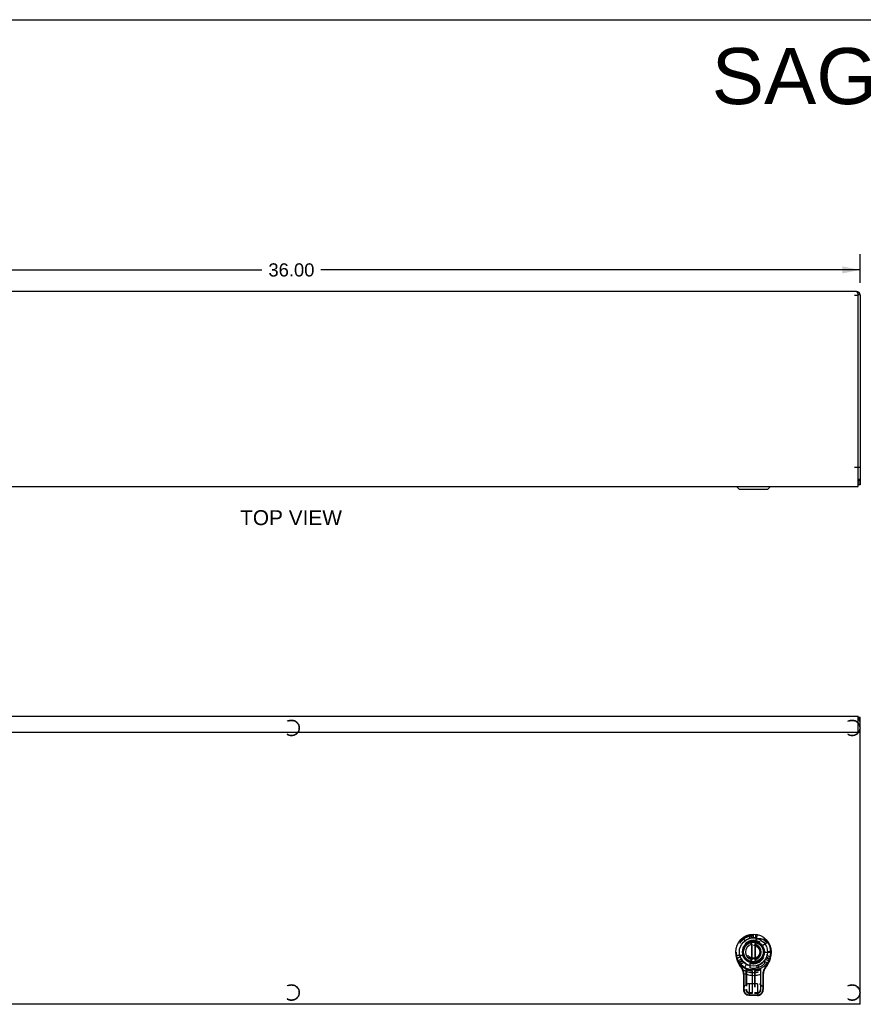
# Model space of a CAD drawing. Header units: inches. Extents: x 0 to 94.4, y 0 to 61.1.
# Tile 5 of 15: x 26.7 to 53.4, y 29.9 to 61.1. Entities that reach past the tile are written whole.
import ezdxf

# ---------------------------------------------------------------- set-up
doc = ezdxf.new("R2010")
doc.units = ezdxf.units.IN
doc.header["$LTSCALE"] = 5.194444
doc.header["$MEASUREMENT"] = 0
doc.linetypes.add('HIDDEN', pattern=[0.2, 0.1, -0.1])
doc.layers.get('0').update_dxf_attribs({"linetype": 'CONTINUOUS'})
for name, color, linetype in [('02___PRT_ALL_AXES', 7, 'CONTINUOUS'), ('06___PRT_ALL_SURFS', 7, 'CONTINUOUS'), ('DEFAULT_2', 8, 'HIDDEN'), ('DIMENSIONS', 7, 'CONTINUOUS')]:
    doc.layers.add(name, color=color, linetype=linetype)
doc.styles.get("Standard").update_dxf_attribs({"font": 'arial.ttf'})
doc.dimstyles.new('DIMSTYLE_1', dxfattribs={"dimtxt": 0.416667, "dimasz": 0.555556, "dimexe": 0.09, "dimexo": 0.07, "dimgap": 0.0375, "dimtad": 0, "dimtih": 1, "dimtoh": 1, "dimzin": 4, "dimdsep": 46, "dimtxsty": 'Standard', "dimblk": '_FILLED', "dimblk1": '_FILLED', "dimblk2": '_FILLED', "dimcen": 0.09, "dimazin": 1, "dimtfac": 1, "dimtdec": 3, "dimtofl": 0, "dimtmove": 0, "dimatfit": 3, "dimldrblk": '_FILLED', "dimfxl": 0, "dimtolj": 1, "dimtzin": 4, "dimarcsym": 0})

# ---------------------------------------------------------------- blocks, each defined once
blk = doc.blocks.new('_FILLED')
at = {"color": 0, "linetype": 'ByBlock'}
blk.add_solid([(0, 0), (-1, 0.2), (-1, -0.2)], dxfattribs=at)
blk = doc.blocks.new('*D3')
at = {"layer": 'DIMENSIONS', "color": 2, "linetype": 'Continuous'}
for p, q in [((17.307, 52.782), (17.307, 53.688)), ((53.307, 52.782), (53.307, 53.688)), ((17.307, 53.188), (34.37, 53.188)), ((53.307, 53.188), (36.243, 53.188))]:
    blk.add_line(p, q, dxfattribs=at)
at = {"layer": 'DIMENSIONS', "color": 2, "linetype": 'Continuous', "xscale": 0.5555555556, "yscale": 0.5555555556, "zscale": 0.5555555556, "rotation": 180}
blk.add_blockref('_FILLED', (17.307, 53.188), dxfattribs=at)
at = {"layer": 'DIMENSIONS', "color": 2, "linetype": 'Continuous', "xscale": 0.5555555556, "yscale": 0.5555555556, "zscale": 0.5555555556}
blk.add_blockref('_FILLED', (53.307, 53.188), dxfattribs=at)
at = {"layer": 'DIMENSIONS', "color": 2, "linetype": 'Continuous', "insert": (35.307, 53.396), "char_height": 0.4167, "width": 1.45601, "attachment_point": 2, "line_spacing_factor": 0.9}
blk.add_mtext('36.00', dxfattribs=at)

msp = doc.modelspace()

# ---------------------------------------------------------------- linework, layer by layer
at = {"color": 7, "linetype": 'Continuous'}
for p, q in [((0, 61.111), (94.444, 61.111)), ((53.307, 52.393), (53.247, 52.393)), ((53.247, 46.94), (53.247, 52.388)), ((53.247, 46.94), (53.307, 46.94)), ((53.247, 46.565), (53.307, 46.565)), ((53.247, 46.505), (53.297, 46.505)), ((53.259, 46.565), (53.282, 46.547)), ((53.271, 46.535), (53.307, 46.535)), ((53.307, 46.535), (53.307, 46.385)), ((49.487, 46.229), (49.391, 46.325)), ((50.376, 46.229), (49.487, 46.229)), ((50.376, 46.229), (50.472, 46.325)), ((53.247, 46.445), (53.307, 46.445)), ((53.247, 39.023), (53.307, 39.023)), ((53.247, 39.003), (53.307, 39.003)), ((53.247, 38.988), (53.307, 38.988)), ((49.889, 31.835), (49.874, 31.83)), ((49.892, 31.816), (49.877, 31.816)), ((49.877, 31.358), (49.877, 31.816)), ((49.892, 31.358), (49.892, 31.816)), ((49.972, 31.816), (49.987, 31.816)), ((49.972, 31.816), (49.972, 31.358)), ((49.975, 31.835), (49.989, 31.83)), ((49.987, 31.816), (49.987, 31.358)), ((49.889, 31.339), (49.874, 31.344)), ((49.892, 31.358), (49.877, 31.358)), ((49.972, 31.358), (49.987, 31.358)), ((49.975, 31.339), (49.989, 31.344))]:
    msp.add_line(p, q, dxfattribs=at)
at = {"color": 3, "linetype": 'Continuous'}
for p, q in [((53.195, 52.505), (17.419, 52.505)), ((53.135, 52.388), (53.247, 52.388)), ((53.247, 52.388), (53.247, 52.393)), ((53.307, 52.393), (53.307, 46.535)), ((53.135, 46.937), (53.247, 46.937)), ((53.247, 46.325), (53.247, 46.937)), ((17.367, 46.325), (53.247, 46.325)), ((53.307, 46.385), (53.247, 46.385)), ((17.367, 39.053), (53.247, 39.053)), ((53.247, 38.585), (53.247, 39.053)), ((53.307, 29.931), (53.307, 39.023)), ((53.262, 38.963), (53.307, 38.963)), ((17.367, 38.553), (53.216, 38.553)), ((53.307, 29.931), (17.307, 29.931))]:
    msp.add_line(p, q, dxfattribs=at)
for points in [[(53.195, 52.505), (53.199, 52.504), (53.203, 52.501), (53.208, 52.496), (53.212, 52.49), (53.216, 52.482), (53.221, 52.472), (53.225, 52.461), (53.229, 52.449)], [(53.229, 52.449), (53.234, 52.436), (53.238, 52.422)], [(53.238, 52.422), (53.242, 52.407), (53.247, 52.393)], [(53.282, 46.547), (53.284, 46.549), (53.288, 46.551), (53.291, 46.553)], [(53.291, 46.553), (53.295, 46.555), (53.298, 46.556), (53.301, 46.558), (53.303, 46.56), (53.305, 46.561), (53.306, 46.563), (53.307, 46.565)], [(53.282, 38.963), (53.284, 38.966), (53.288, 38.969), (53.291, 38.971), (53.295, 38.973), (53.298, 38.976), (53.301, 38.978), (53.303, 38.98), (53.305, 38.983), (53.306, 38.986), (53.307, 38.988)]]:
    msp.add_lwpolyline(points, dxfattribs=at)
at = {"color": 7, "linetype": 'Continuous'}
for points in [[(49.808, 31.871), (49.808, 31.871), (49.809, 31.872), (49.81, 31.872), (49.81, 31.872), (49.811, 31.872), (49.812, 31.872), (49.812, 31.873), (49.813, 31.873), (49.814, 31.873), (49.815, 31.873), (49.815, 31.873), (49.816, 31.874), (49.817, 31.874), (49.817, 31.874), (49.818, 31.874), (49.819, 31.874), (49.819, 31.874), (49.82, 31.874), (49.821, 31.874), (49.822, 31.874), (49.822, 31.874), (49.823, 31.874), (49.824, 31.874), (49.824, 31.874), (49.825, 31.874), (49.826, 31.874), (49.827, 31.874), (49.827, 31.874), (49.828, 31.874), (49.829, 31.874), (49.83, 31.874), (49.83, 31.874), (49.831, 31.874), (49.832, 31.873), (49.832, 31.873), (49.833, 31.873), (49.834, 31.873), (49.834, 31.873), (49.835, 31.873), (49.836, 31.872), (49.837, 31.872), (49.837, 31.872), (49.838, 31.872), (49.839, 31.871), (49.839, 31.871), (49.84, 31.871), (49.841, 31.871), (49.841, 31.87), (49.842, 31.87), (49.843, 31.87), (49.843, 31.869), (49.844, 31.869), (49.845, 31.869), (49.845, 31.868), (49.846, 31.868), (49.846, 31.868), (49.847, 31.867), (49.848, 31.867), (49.848, 31.867), (49.849, 31.866), (49.849, 31.866), (49.85, 31.865), (49.851, 31.865), (49.851, 31.865), (49.852, 31.864), (49.852, 31.864), (49.853, 31.863), (49.853, 31.863), (49.854, 31.862), (49.855, 31.862), (49.855, 31.861), (49.856, 31.861), (49.856, 31.86), (49.857, 31.86), (49.857, 31.859), (49.858, 31.859), (49.858, 31.858), (49.859, 31.858), (49.859, 31.857), (49.86, 31.857), (49.86, 31.856), (49.861, 31.856), (49.861, 31.855), (49.861, 31.855), (49.862, 31.854), (49.862, 31.854), (49.863, 31.853), (49.863, 31.853), (49.864, 31.852), (49.864, 31.851), (49.864, 31.851), (49.865, 31.85), (49.865, 31.85), (49.866, 31.849), (49.866, 31.848), (49.866, 31.848), (49.867, 31.847), (49.867, 31.847), (49.868, 31.846), (49.868, 31.845), (49.868, 31.845), (49.869, 31.844), (49.869, 31.844), (49.869, 31.843), (49.87, 31.842), (49.87, 31.842), (49.87, 31.841), (49.87, 31.841), (49.871, 31.84), (49.871, 31.839), (49.871, 31.839), (49.872, 31.838), (49.872, 31.837), (49.872, 31.837), (49.872, 31.836), (49.873, 31.835), (49.873, 31.835), (49.873, 31.834), (49.873, 31.834), (49.874, 31.833), (49.874, 31.832), (49.874, 31.832), (49.874, 31.831), (49.874, 31.83)], [(49.989, 31.83), (49.989, 31.831), (49.989, 31.832), (49.99, 31.832), (49.99, 31.833), (49.99, 31.834), (49.99, 31.834), (49.991, 31.835), (49.991, 31.836), (49.991, 31.836), (49.991, 31.837), (49.992, 31.837), (49.992, 31.838), (49.992, 31.839), (49.993, 31.839), (49.993, 31.84), (49.993, 31.841), (49.993, 31.841), (49.994, 31.842), (49.994, 31.843), (49.994, 31.843), (49.995, 31.844), (49.995, 31.844), (49.995, 31.845), (49.996, 31.846), (49.996, 31.846), (49.997, 31.847), (49.997, 31.848), (49.997, 31.848), (49.998, 31.849), (49.998, 31.849), (49.998, 31.85), (49.999, 31.851), (49.999, 31.851), (50, 31.852), (50, 31.852), (50.001, 31.853), (50.001, 31.853), (50.001, 31.854), (50.002, 31.855), (50.002, 31.855), (50.003, 31.856), (50.003, 31.856), (50.004, 31.857), (50.004, 31.857), (50.005, 31.858), (50.005, 31.858), (50.006, 31.859), (50.006, 31.859), (50.007, 31.86), (50.007, 31.86), (50.008, 31.861), (50.008, 31.861), (50.009, 31.862), (50.009, 31.862), (50.01, 31.863), (50.011, 31.863), (50.011, 31.864), (50.012, 31.864), (50.012, 31.865), (50.013, 31.865), (50.014, 31.865), (50.014, 31.866), (50.015, 31.866), (50.015, 31.867), (50.016, 31.867), (50.017, 31.867), (50.017, 31.868), (50.018, 31.868), (50.019, 31.869), (50.019, 31.869), (50.02, 31.869), (50.02, 31.87), (50.021, 31.87), (50.022, 31.87), (50.022, 31.87), (50.023, 31.871), (50.024, 31.871), (50.025, 31.871), (50.025, 31.872), (50.026, 31.872), (50.027, 31.872), (50.027, 31.872), (50.028, 31.872), (50.029, 31.873), (50.029, 31.873), (50.03, 31.873), (50.031, 31.873), (50.032, 31.873), (50.032, 31.874), (50.033, 31.874), (50.034, 31.874), (50.034, 31.874), (50.035, 31.874), (50.036, 31.874), (50.037, 31.874), (50.037, 31.874), (50.038, 31.874), (50.039, 31.874), (50.04, 31.874), (50.04, 31.874), (50.041, 31.874), (50.042, 31.874), (50.042, 31.874), (50.043, 31.874), (50.044, 31.874), (50.045, 31.874), (50.045, 31.874), (50.046, 31.874), (50.047, 31.874), (50.047, 31.874), (50.048, 31.873), (50.049, 31.873), (50.05, 31.873), (50.05, 31.873), (50.051, 31.873), (50.052, 31.873), (50.052, 31.872), (50.053, 31.872), (50.054, 31.872), (50.054, 31.872), (50.055, 31.871), (50.056, 31.871)], [(49.874, 31.344), (49.874, 31.343), (49.874, 31.342), (49.874, 31.342), (49.874, 31.341), (49.873, 31.34), (49.873, 31.34), (49.873, 31.339), (49.873, 31.338), (49.872, 31.338), (49.872, 31.337), (49.872, 31.336), (49.872, 31.336), (49.871, 31.335), (49.871, 31.334), (49.871, 31.334), (49.87, 31.333), (49.87, 31.332), (49.87, 31.332), (49.869, 31.331), (49.869, 31.331), (49.869, 31.33), (49.868, 31.329), (49.868, 31.329), (49.868, 31.328), (49.867, 31.327), (49.867, 31.327), (49.867, 31.326), (49.866, 31.326), (49.866, 31.325), (49.865, 31.324), (49.865, 31.324), (49.865, 31.323), (49.864, 31.323), (49.864, 31.322), (49.863, 31.321), (49.863, 31.321), (49.863, 31.32), (49.862, 31.32), (49.862, 31.319), (49.861, 31.319), (49.861, 31.318), (49.86, 31.318), (49.86, 31.317), (49.859, 31.317), (49.859, 31.316), (49.858, 31.315), (49.858, 31.315), (49.857, 31.314), (49.857, 31.314), (49.856, 31.313), (49.856, 31.313), (49.855, 31.312), (49.855, 31.312), (49.854, 31.311), (49.854, 31.311), (49.853, 31.311), (49.852, 31.31), (49.852, 31.31), (49.851, 31.309), (49.851, 31.309), (49.85, 31.308), (49.849, 31.308), (49.849, 31.307), (49.848, 31.307), (49.848, 31.307), (49.847, 31.306), (49.846, 31.306), (49.846, 31.306), (49.845, 31.305), (49.844, 31.305), (49.844, 31.305), (49.843, 31.304), (49.842, 31.304), (49.842, 31.304), (49.841, 31.303), (49.84, 31.303), (49.84, 31.303), (49.839, 31.302), (49.838, 31.302), (49.838, 31.302), (49.837, 31.302), (49.836, 31.301), (49.836, 31.301), (49.835, 31.301), (49.834, 31.301), (49.833, 31.301), (49.833, 31.301), (49.832, 31.3), (49.831, 31.3), (49.831, 31.3), (49.83, 31.3), (49.829, 31.3), (49.828, 31.3), (49.828, 31.3), (49.827, 31.3), (49.826, 31.3), (49.825, 31.3), (49.825, 31.3), (49.824, 31.3), (49.823, 31.3), (49.823, 31.3), (49.822, 31.3), (49.821, 31.3), (49.82, 31.3), (49.82, 31.3), (49.819, 31.3), (49.818, 31.3), (49.817, 31.3), (49.817, 31.3), (49.816, 31.3), (49.815, 31.3), (49.815, 31.3), (49.814, 31.301), (49.813, 31.301), (49.813, 31.301), (49.812, 31.301), (49.811, 31.301), (49.81, 31.302), (49.81, 31.302), (49.809, 31.302), (49.808, 31.302), (49.808, 31.303)], [(50.056, 31.303), (50.055, 31.302), (50.054, 31.302), (50.054, 31.302), (50.053, 31.302), (50.052, 31.301), (50.052, 31.301), (50.051, 31.301), (50.05, 31.301), (50.05, 31.301), (50.049, 31.301), (50.048, 31.3), (50.048, 31.3), (50.047, 31.3), (50.046, 31.3), (50.045, 31.3), (50.045, 31.3), (50.044, 31.3), (50.043, 31.3), (50.043, 31.3), (50.042, 31.3), (50.041, 31.3), (50.04, 31.3), (50.04, 31.3), (50.039, 31.3), (50.038, 31.3), (50.038, 31.3), (50.037, 31.3), (50.036, 31.3), (50.035, 31.3), (50.035, 31.3), (50.034, 31.3), (50.033, 31.3), (50.033, 31.3), (50.032, 31.3), (50.031, 31.3), (50.03, 31.301), (50.03, 31.301), (50.029, 31.301), (50.028, 31.301), (50.028, 31.301), (50.027, 31.302), (50.026, 31.302), (50.026, 31.302), (50.025, 31.302), (50.024, 31.303), (50.024, 31.303), (50.023, 31.303), (50.022, 31.303), (50.022, 31.304), (50.021, 31.304), (50.02, 31.304), (50.02, 31.305), (50.019, 31.305), (50.018, 31.305), (50.018, 31.306), (50.017, 31.306), (50.017, 31.306), (50.016, 31.307), (50.015, 31.307), (50.015, 31.308), (50.014, 31.308), (50.014, 31.308), (50.013, 31.309), (50.012, 31.309), (50.012, 31.31), (50.011, 31.31), (50.011, 31.311), (50.01, 31.311), (50.01, 31.311), (50.009, 31.312), (50.008, 31.312), (50.008, 31.313), (50.007, 31.313), (50.007, 31.314), (50.006, 31.314), (50.006, 31.315), (50.005, 31.315), (50.005, 31.316), (50.004, 31.316), (50.004, 31.317), (50.003, 31.317), (50.003, 31.318), (50.003, 31.318), (50.002, 31.319), (50.002, 31.32), (50.001, 31.32), (50.001, 31.321), (50, 31.321), (50, 31.322), (49.999, 31.322), (49.999, 31.323), (49.999, 31.324), (49.998, 31.324), (49.998, 31.325), (49.998, 31.325), (49.997, 31.326), (49.997, 31.326), (49.996, 31.327), (49.996, 31.328), (49.996, 31.328), (49.995, 31.329), (49.995, 31.329), (49.995, 31.33), (49.994, 31.331), (49.994, 31.331), (49.994, 31.332), (49.993, 31.333), (49.993, 31.333), (49.993, 31.334), (49.993, 31.334), (49.992, 31.335), (49.992, 31.336), (49.992, 31.336), (49.991, 31.337), (49.991, 31.338), (49.991, 31.338), (49.991, 31.339), (49.99, 31.34), (49.99, 31.34), (49.99, 31.341), (49.99, 31.342), (49.989, 31.342), (49.989, 31.343), (49.989, 31.344)]]:
    msp.add_lwpolyline(points, dxfattribs=at)
for radius in [0.562, 0.445, 0.347, 0.318, 0.31]:
    msp.add_circle((49.932, 31.587), radius, dxfattribs=at)
at = {"color": 3, "linetype": 'Continuous'}
for centre, radius, start, end in [((53.195, 52.393), 0.112, 0, 90), ((53.195, 46.617), 0.112, 297.6974, 321.0882), ((53.182, 38.868), 0.125, 0, 58.5775), ((53.216, 38.585), 0.0312, 270, 360)]:
    msp.add_arc(centre, radius, start, end, dxfattribs=at)
at = {"color": 7, "linetype": 'Continuous'}
for centre, radius, start, end in [((53.195, 52.393), 0.052, 0, 33.0672), ((53.297, 46.495), 0.01, 0, 90), ((53.297, 46.455), 0.01, 351, 360), ((49.932, 31.587), 0.25, 103.251, 256.749), ((49.832, 31.816), 0.06, 0, 113.5782), ((49.832, 31.816), 0.045, 359.9997, 18.4146), ((50.032, 31.816), 0.06, 66.4218, 180), ((50.032, 31.816), 0.045, 161.5854, 180.0003), ((49.932, 31.587), 0.25, 283.251, 76.749), ((49.832, 31.358), 0.06, 246.4218, 360), ((49.832, 31.358), 0.045, 341.5854, 0.0003), ((50.032, 31.358), 0.06, 180, 293.5782), ((50.032, 31.358), 0.045, 179.9997, 198.4146)]:
    msp.add_arc(centre, radius, start, end, dxfattribs=at)
at = {"layer": '02___PRT_ALL_AXES', "color": 8, "linetype": 'HIDDEN'}
for p, q in [((50.35, 31.88), (50.347, 31.884)), ((50.443, 31.587), (50.494, 31.587))]:
    msp.add_line(p, q, dxfattribs=at)
for centre, radius, start, end in [((50.322, 31.893), 0.027, 305, 341.89), ((49.932, 31.587), 0.562, 0, 35)]:
    msp.add_arc(centre, radius, start, end, dxfattribs=at)
at = {"layer": '06___PRT_ALL_SURFS', "color": 7, "linetype": 'Continuous'}
for p, q in [((35.09, 52.51), (35.09, 52.505)), ((35.09, 52.51), (35.523, 52.51)), ((35.199, 52.51), (35.199, 52.505)), ((35.415, 52.51), (35.415, 52.505)), ((35.523, 52.51), (35.523, 52.505)), ((51.59, 52.51), (52.023, 52.51)), ((51.59, 52.51), (51.59, 52.505)), ((51.699, 52.51), (51.699, 52.505)), ((51.915, 52.51), (51.915, 52.505)), ((52.023, 52.51), (52.023, 52.505))]:
    msp.add_line(p, q, dxfattribs=at)
at = {"layer": 'DEFAULT_2', "color": 8, "linetype": 'HIDDEN'}
for p, q in [((49.807, 32.135), (49.807, 32.014)), ((49.862, 32.145), (49.862, 32.027)), ((49.877, 32.029), (49.877, 32.147)), ((49.932, 32.032), (49.932, 32.149)), ((50.007, 32.026), (50.007, 32.144)), ((50.019, 31.994), (50.057, 32.135)), ((49.594, 32.037), (49.664, 31.943)), ((50.235, 31.799), (50.337, 31.871)), ((50.275, 31.965), (50.31, 32.003)), ((50.393, 31.91), (50.35, 31.88)), ((49.384, 31.587), (49.369, 31.587)), ((50.302, 31.587), (50.443, 31.587)), ((50.494, 31.592), (50.377, 31.592)), ((50.479, 31.587), (50.494, 31.587)), ((49.514, 31.432), (49.411, 31.373)), ((49.431, 31.293), (49.447, 31.302)), ((49.579, 31.476), (49.433, 31.476)), ((49.546, 31.364), (49.445, 31.306)), ((49.576, 31.318), (49.474, 31.259)), ((49.483, 31.247), (49.586, 31.306)), ((49.519, 31.204), (49.624, 31.265)), ((49.655, 31.097), (49.713, 31.199)), ((49.824, 31.087), (49.824, 31.233)), ((50.275, 31.302), (50.377, 31.243)), ((50.289, 31.222), (50.289, 31.321)), ((50.318, 31.364), (50.419, 31.306)), ((50.342, 31.413), (50.444, 31.355)), ((50.45, 31.368), (50.348, 31.428)), ((50.469, 31.421), (50.365, 31.481)), ((50.417, 31.302), (50.433, 31.293)), ((49.558, 31.098), (49.546, 31.088)), ((49.618, 30.909), (49.633, 30.911)), ((49.634, 30.882), (49.619, 30.882)), ((49.619, 30.882), (49.619, 30.396)), ((49.634, 30.396), (49.634, 30.882)), ((49.696, 31.05), (49.694, 31.053)), ((49.694, 31.053), (49.694, 30.396)), ((49.699, 31.046), (49.696, 31.05)), ((49.702, 31.042), (49.699, 31.046)), ((49.705, 31.037), (49.702, 31.042)), ((49.707, 31.033), (49.705, 31.037)), ((49.709, 31.031), (49.708, 31.032)), ((49.708, 31.032), (49.708, 31.032)), ((49.709, 31.031), (49.709, 31.031)), ((49.709, 31.031), (49.709, 31.031)), ((49.709, 31.03), (49.709, 31.03)), ((49.709, 31.03), (49.709, 31.03)), ((49.709, 31.03), (49.709, 30.396)), ((49.887, 30.988), (49.893, 30.993)), ((49.887, 30.988), (49.887, 30.988)), ((49.887, 30.988), (49.887, 30.299)), ((49.893, 30.993), (49.898, 30.999)), ((49.898, 30.999), (49.902, 31.002)), ((49.902, 30.284), (49.902, 31.002)), ((49.966, 30.998), (49.962, 31.002)), ((49.962, 31.002), (49.962, 30.284)), ((49.97, 30.994), (49.966, 30.998)), ((49.974, 30.99), (49.97, 30.994)), ((49.975, 30.99), (49.974, 30.99)), ((49.975, 30.989), (49.975, 30.99)), ((49.976, 30.989), (49.975, 30.989)), ((49.975, 30.989), (49.975, 30.989)), ((49.976, 30.988), (49.976, 30.989)), ((49.976, 30.988), (49.976, 30.988)), ((49.977, 30.988), (49.977, 30.299)), ((50.039, 31.155), (50.039, 31.087)), ((50.092, 31.171), (50.092, 31.102)), ((50.154, 31.029), (50.154, 30.396)), ((50.154, 31.029), (50.154, 31.029)), ((50.154, 31.029), (50.154, 31.029)), ((50.156, 31.031), (50.159, 31.036)), ((50.159, 31.036), (50.163, 31.042)), ((50.163, 31.042), (50.166, 31.047)), ((50.166, 31.047), (50.169, 31.052)), ((50.169, 30.396), (50.169, 31.052)), ((50.229, 30.882), (50.244, 30.882)), ((50.229, 30.882), (50.229, 30.396)), ((50.23, 30.911), (50.245, 30.909)), ((50.244, 30.882), (50.244, 30.396)), ((50.306, 31.098), (50.317, 31.088)), ((50.057, 30.584), (49.807, 30.584)), ((49.807, 30.209), (49.807, 30.584)), ((50.057, 30.584), (50.057, 30.209)), ((49.634, 30.396), (49.619, 30.396)), ((49.694, 30.396), (49.709, 30.396)), ((49.887, 30.299), (49.807, 30.299)), ((49.807, 30.284), (49.902, 30.284)), ((49.887, 30.299), (49.902, 30.284)), ((49.977, 30.299), (49.962, 30.284)), ((49.962, 30.284), (50.057, 30.284)), ((50.057, 30.299), (49.977, 30.299)), ((50.169, 30.396), (50.154, 30.396)), ((50.229, 30.396), (50.244, 30.396)), ((50.057, 30.224), (49.807, 30.224)), ((50.057, 30.209), (49.807, 30.209))]:
    msp.add_line(p, q, dxfattribs=at)
for points in [[(49.369, 31.587), (49.369, 31.583), (49.369, 31.579), (49.369, 31.575), (49.369, 31.571), (49.37, 31.567), (49.37, 31.563), (49.37, 31.559), (49.37, 31.554)], [(49.37, 31.554), (49.37, 31.549), (49.37, 31.545), (49.371, 31.54), (49.371, 31.535), (49.371, 31.531), (49.372, 31.526), (49.372, 31.522), (49.373, 31.517), (49.373, 31.512), (49.374, 31.508), (49.374, 31.503), (49.375, 31.499), (49.375, 31.494), (49.376, 31.49), (49.376, 31.485), (49.377, 31.481), (49.378, 31.476), (49.378, 31.472), (49.379, 31.467), (49.38, 31.463), (49.381, 31.458), (49.381, 31.454), (49.382, 31.449), (49.383, 31.445), (49.384, 31.44), (49.385, 31.436), (49.386, 31.432), (49.387, 31.427), (49.388, 31.423), (49.389, 31.418), (49.39, 31.414), (49.391, 31.41), (49.392, 31.405), (49.393, 31.401), (49.394, 31.397), (49.395, 31.392), (49.397, 31.388), (49.398, 31.384), (49.399, 31.38), (49.4, 31.375), (49.402, 31.371), (49.403, 31.367), (49.404, 31.363), (49.406, 31.358), (49.407, 31.354), (49.409, 31.35), (49.41, 31.346), (49.411, 31.342), (49.413, 31.337), (49.414, 31.333), (49.416, 31.329), (49.418, 31.325), (49.419, 31.321), (49.421, 31.317), (49.422, 31.313), (49.424, 31.309), (49.426, 31.305), (49.427, 31.301), (49.429, 31.297), (49.431, 31.293)], [(50.433, 31.293), (50.434, 31.297), (50.436, 31.301), (50.438, 31.305), (50.439, 31.309), (50.441, 31.313), (50.443, 31.317), (50.444, 31.321), (50.446, 31.325), (50.448, 31.329), (50.449, 31.333), (50.451, 31.337), (50.452, 31.342), (50.454, 31.346), (50.455, 31.35), (50.456, 31.354), (50.458, 31.358), (50.459, 31.363), (50.46, 31.367), (50.462, 31.371), (50.463, 31.375), (50.464, 31.38), (50.466, 31.384), (50.467, 31.388), (50.468, 31.392), (50.469, 31.397), (50.47, 31.401), (50.471, 31.405), (50.473, 31.41), (50.474, 31.414), (50.475, 31.418), (50.476, 31.423), (50.477, 31.427), (50.478, 31.432), (50.479, 31.436), (50.48, 31.44), (50.48, 31.445), (50.481, 31.449), (50.482, 31.454), (50.483, 31.458), (50.484, 31.463), (50.484, 31.467), (50.485, 31.472), (50.486, 31.476), (50.487, 31.481), (50.487, 31.485), (50.488, 31.49), (50.488, 31.494), (50.489, 31.499), (50.49, 31.503), (50.49, 31.508), (50.49, 31.512), (50.491, 31.517), (50.491, 31.522), (50.492, 31.526), (50.492, 31.531), (50.492, 31.535), (50.493, 31.54), (50.493, 31.545), (50.493, 31.549), (50.494, 31.554)], [(50.494, 31.554), (50.494, 31.558), (50.494, 31.562), (50.494, 31.566), (50.494, 31.57), (50.494, 31.574), (50.494, 31.578), (50.494, 31.582), (50.494, 31.587)], [(49.431, 31.293), (49.433, 31.287), (49.435, 31.282), (49.438, 31.276), (49.44, 31.271), (49.442, 31.266), (49.445, 31.26), (49.447, 31.255), (49.45, 31.25), (49.452, 31.244), (49.455, 31.239), (49.457, 31.234), (49.46, 31.229), (49.463, 31.223), (49.466, 31.218), (49.468, 31.213), (49.471, 31.208), (49.474, 31.203), (49.477, 31.197), (49.48, 31.192), (49.483, 31.187), (49.486, 31.182), (49.489, 31.177), (49.492, 31.172), (49.495, 31.167), (49.499, 31.162), (49.502, 31.157), (49.505, 31.152), (49.508, 31.147), (49.512, 31.142), (49.515, 31.137), (49.519, 31.132), (49.522, 31.127), (49.526, 31.123), (49.529, 31.118), (49.533, 31.113), (49.536, 31.108), (49.54, 31.103), (49.544, 31.099), (49.548, 31.094), (49.553, 31.088)], [(50.316, 31.094), (50.32, 31.099), (50.323, 31.103), (50.327, 31.108), (50.331, 31.113), (50.334, 31.118), (50.338, 31.122), (50.341, 31.127), (50.345, 31.132), (50.348, 31.137), (50.352, 31.142), (50.355, 31.147), (50.358, 31.152), (50.362, 31.157), (50.365, 31.162), (50.368, 31.167), (50.371, 31.172), (50.374, 31.177), (50.378, 31.182), (50.381, 31.187), (50.384, 31.192), (50.386, 31.197), (50.389, 31.203), (50.392, 31.208), (50.395, 31.213), (50.398, 31.218), (50.401, 31.223), (50.403, 31.229), (50.406, 31.234), (50.409, 31.239), (50.411, 31.244), (50.414, 31.25), (50.416, 31.255), (50.419, 31.26), (50.421, 31.266), (50.424, 31.271), (50.426, 31.276), (50.428, 31.282), (50.43, 31.287), (50.433, 31.293)], [(49.551, 31.089), (49.551, 31.089), (49.551, 31.089), (49.551, 31.089), (49.551, 31.089), (49.55, 31.089), (49.55, 31.089), (49.55, 31.088), (49.55, 31.088), (49.55, 31.088), (49.55, 31.088), (49.549, 31.088), (49.549, 31.088), (49.549, 31.088), (49.549, 31.088), (49.549, 31.088), (49.549, 31.088), (49.548, 31.088), (49.548, 31.088), (49.548, 31.088), (49.548, 31.088), (49.548, 31.088), (49.548, 31.088), (49.548, 31.088), (49.547, 31.088), (49.547, 31.088), (49.547, 31.088), (49.547, 31.088), (49.547, 31.088), (49.547, 31.088), (49.547, 31.088), (49.547, 31.088), (49.547, 31.088), (49.547, 31.088), (49.546, 31.088), (49.546, 31.088), (49.546, 31.088), (49.546, 31.088), (49.546, 31.088)], [(49.553, 31.088), (49.554, 31.086), (49.555, 31.085), (49.556, 31.083), (49.557, 31.082), (49.559, 31.08), (49.56, 31.079), (49.561, 31.077), (49.562, 31.076), (49.563, 31.074), (49.564, 31.073), (49.565, 31.071), (49.566, 31.069), (49.568, 31.068), (49.569, 31.066), (49.57, 31.065), (49.571, 31.063), (49.572, 31.061), (49.573, 31.06), (49.574, 31.058), (49.575, 31.056), (49.576, 31.055), (49.577, 31.053), (49.578, 31.051), (49.579, 31.05), (49.581, 31.048), (49.582, 31.046), (49.583, 31.044), (49.584, 31.043), (49.585, 31.041), (49.586, 31.039), (49.587, 31.037), (49.588, 31.036), (49.589, 31.034)], [(49.589, 31.034), (49.588, 31.034), (49.588, 31.034), (49.588, 31.034), (49.588, 31.034), (49.587, 31.034), (49.587, 31.034), (49.587, 31.034), (49.587, 31.034), (49.586, 31.034), (49.586, 31.034), (49.586, 31.034), (49.586, 31.034), (49.586, 31.034), (49.585, 31.034), (49.585, 31.034), (49.585, 31.034), (49.585, 31.034), (49.584, 31.034), (49.584, 31.034), (49.584, 31.034), (49.584, 31.034), (49.584, 31.034), (49.584, 31.034), (49.583, 31.034), (49.583, 31.034), (49.583, 31.034), (49.583, 31.034), (49.583, 31.034), (49.583, 31.034), (49.582, 31.034), (49.582, 31.034), (49.582, 31.035), (49.582, 31.035), (49.582, 31.035), (49.582, 31.035), (49.582, 31.035), (49.582, 31.035), (49.581, 31.035), (49.581, 31.035), (49.581, 31.035), (49.581, 31.035), (49.581, 31.036), (49.581, 31.036), (49.581, 31.036)], [(49.633, 30.911), (49.633, 30.912), (49.633, 30.914), (49.632, 30.916), (49.632, 30.917), (49.632, 30.919), (49.632, 30.921), (49.631, 30.923), (49.631, 30.924), (49.631, 30.926), (49.63, 30.928), (49.63, 30.93), (49.63, 30.932), (49.629, 30.933), (49.629, 30.935), (49.628, 30.937), (49.628, 30.939), (49.627, 30.941), (49.627, 30.943), (49.627, 30.945), (49.626, 30.947), (49.625, 30.948), (49.625, 30.95), (49.624, 30.952), (49.624, 30.954), (49.623, 30.956), (49.623, 30.958), (49.622, 30.96), (49.621, 30.962), (49.621, 30.964), (49.62, 30.967), (49.619, 30.969), (49.619, 30.971), (49.618, 30.973), (49.617, 30.975), (49.616, 30.977), (49.615, 30.979), (49.615, 30.982), (49.614, 30.984), (49.613, 30.986), (49.612, 30.988), (49.611, 30.991), (49.61, 30.993), (49.609, 30.995), (49.608, 30.998), (49.607, 31), (49.605, 31.003), (49.604, 31.005), (49.603, 31.007), (49.602, 31.01), (49.601, 31.012), (49.599, 31.015), (49.598, 31.018), (49.596, 31.02), (49.595, 31.023), (49.593, 31.026), (49.592, 31.028), (49.59, 31.031), (49.589, 31.034)], [(49.708, 31.032), (49.707, 31.033), (49.707, 31.033)], [(49.709, 31.03), (49.709, 31.031), (49.709, 31.031), (49.709, 31.031)], [(49.709, 31.03), (49.709, 31.03), (49.709, 31.03)], [(49.887, 30.988), (49.887, 30.988), (49.887, 30.988), (49.887, 30.988), (49.887, 30.988), (49.887, 30.988), (49.887, 30.988)], [(49.977, 30.988), (49.977, 30.988), (49.976, 30.988)], [(49.976, 30.988), (49.976, 30.988), (49.976, 30.988), (49.976, 30.988)], [(49.976, 30.988), (49.976, 30.988), (49.976, 30.988)], [(49.977, 30.988), (49.977, 30.988), (49.977, 30.988), (49.977, 30.988), (49.977, 30.988)], [(50.154, 31.029), (50.154, 31.029), (50.154, 31.029), (50.156, 31.031)], [(50.154, 31.029), (50.154, 31.029), (50.154, 31.029), (50.154, 31.029)], [(50.275, 31.034), (50.273, 31.031), (50.272, 31.028), (50.27, 31.026), (50.269, 31.023), (50.267, 31.02), (50.266, 31.018), (50.264, 31.015), (50.263, 31.012), (50.262, 31.01), (50.26, 31.007), (50.259, 31.005), (50.258, 31.003), (50.257, 31), (50.256, 30.998), (50.255, 30.995), (50.254, 30.993), (50.253, 30.991), (50.252, 30.988), (50.251, 30.986), (50.25, 30.984), (50.249, 30.982), (50.248, 30.979), (50.247, 30.977), (50.247, 30.975), (50.246, 30.973), (50.245, 30.971), (50.244, 30.969), (50.244, 30.967), (50.243, 30.964), (50.242, 30.962), (50.242, 30.96), (50.241, 30.958), (50.24, 30.956), (50.24, 30.954), (50.239, 30.952), (50.239, 30.95), (50.238, 30.948), (50.238, 30.947), (50.237, 30.945), (50.237, 30.943), (50.236, 30.941), (50.236, 30.939), (50.235, 30.937), (50.235, 30.935), (50.234, 30.933), (50.234, 30.932), (50.234, 30.93), (50.233, 30.928), (50.233, 30.926), (50.233, 30.924), (50.232, 30.923), (50.232, 30.921), (50.232, 30.919), (50.231, 30.917), (50.231, 30.916), (50.231, 30.914), (50.231, 30.912), (50.23, 30.911)], [(50.275, 31.034), (50.276, 31.036), (50.277, 31.037), (50.278, 31.039), (50.279, 31.041), (50.28, 31.043), (50.281, 31.044), (50.282, 31.046), (50.283, 31.048), (50.284, 31.05), (50.285, 31.051), (50.286, 31.053), (50.287, 31.055), (50.288, 31.056), (50.289, 31.058), (50.29, 31.06), (50.292, 31.061), (50.293, 31.063), (50.294, 31.065), (50.295, 31.066), (50.296, 31.068), (50.297, 31.069), (50.298, 31.071), (50.299, 31.072), (50.3, 31.074), (50.302, 31.076), (50.303, 31.077), (50.304, 31.079), (50.305, 31.08), (50.306, 31.082), (50.307, 31.083), (50.309, 31.085), (50.31, 31.086), (50.311, 31.088), (50.316, 31.094)], [(50.283, 31.036), (50.283, 31.036), (50.282, 31.036), (50.282, 31.035), (50.282, 31.035), (50.282, 31.035), (50.282, 31.035), (50.282, 31.035), (50.282, 31.035), (50.282, 31.035), (50.282, 31.035), (50.282, 31.035), (50.281, 31.035), (50.281, 31.034), (50.281, 31.034), (50.281, 31.034), (50.281, 31.034), (50.281, 31.034), (50.281, 31.034), (50.28, 31.034), (50.28, 31.034), (50.28, 31.034), (50.28, 31.034), (50.28, 31.034), (50.279, 31.034), (50.279, 31.034), (50.279, 31.034), (50.279, 31.034), (50.279, 31.034), (50.278, 31.034), (50.278, 31.034), (50.278, 31.034), (50.278, 31.034), (50.278, 31.034), (50.277, 31.034), (50.277, 31.034), (50.277, 31.034), (50.277, 31.034), (50.276, 31.034), (50.276, 31.034), (50.276, 31.034), (50.276, 31.034), (50.275, 31.034), (50.275, 31.034), (50.275, 31.034)], [(50.312, 31.089), (50.312, 31.089), (50.312, 31.089), (50.313, 31.089), (50.313, 31.089), (50.313, 31.089), (50.313, 31.089), (50.313, 31.088), (50.314, 31.088), (50.314, 31.088), (50.314, 31.088), (50.314, 31.088), (50.314, 31.088), (50.315, 31.088), (50.315, 31.088), (50.315, 31.088), (50.315, 31.088), (50.315, 31.088), (50.315, 31.088), (50.315, 31.088), (50.316, 31.088), (50.316, 31.088), (50.316, 31.088), (50.316, 31.088), (50.316, 31.088), (50.316, 31.088), (50.316, 31.088), (50.316, 31.088), (50.317, 31.088), (50.317, 31.088), (50.317, 31.088), (50.317, 31.088), (50.317, 31.088), (50.317, 31.088), (50.317, 31.088), (50.317, 31.088), (50.317, 31.088), (50.317, 31.088), (50.317, 31.088)]]:
    msp.add_lwpolyline(points, dxfattribs=at)
for centre, radius in [((35.307, 38.683), 0.25), ((35.307, 38.683), 0.24), ((53.057, 38.683), 0.25), ((53.057, 38.683), 0.24), ((49.932, 31.587), 0.22), ((49.932, 31.587), 0.2), ((35.307, 30.303), 0.25), ((35.307, 30.303), 0.24), ((53.057, 30.303), 0.25), ((53.057, 30.303), 0.24)]:
    msp.add_circle(centre, radius, dxfattribs=at)
for centre, radius, start, end in [((49.932, 31.587), 0.547, 90, 180), ((49.932, 31.587), 0.547, 0, 77.2196), ((49.932, 31.587), 0.511, 90, 192.5459), ((49.932, 31.587), 0.446, 283.9634, 256.0366), ((49.932, 31.587), 0.37, 253.1097, 197.4576), ((50.029, 31.991), 0.01, 165, 293.6937), ((50.133, 31.753), 0.25, 39.5613, 113.6937), ((49.932, 31.587), 0.511, 35, 47.7587), ((50.161, 31.587), 0.791, 180, 219.0724), ((50.161, 31.587), 0.776, 180, 219.0724), ((49.932, 31.587), 0.511, 257.8559, 360), ((49.703, 31.587), 0.776, 320.9276, 360), ((49.703, 31.587), 0.791, 320.9276, 360), ((49.932, 31.587), 0.581, 210.4444, 329.5556), ((49.293, 30.882), 0.326, 0, 39.0724), ((49.293, 30.882), 0.341, 0, 39.0724), ((49.932, 31.587), 0.651, 238.1819, 301.8181), ((49.932, 31.587), 0.739, 246.1709, 293.8291), ((49.933, 31.573), 0.572, 245.3235, 266.8626), ((49.933, 31.573), 0.587, 247.5875, 265.4754), ((49.933, 31.573), 0.572, 272.8754, 294.3888), ((49.933, 31.573), 0.587, 274.2688, 292.1369), ((50.571, 30.882), 0.341, 140.9276, 180), ((50.571, 30.882), 0.326, 140.9276, 180), ((49.807, 30.396), 0.188, 90, 270), ((50.057, 30.396), 0.188, 270, 90), ((49.807, 30.396), 0.172, 180, 270), ((49.807, 30.396), 0.113, 180, 270), ((49.807, 30.396), 0.0975, 180, 270), ((50.057, 30.396), 0.172, 270, 360), ((50.057, 30.396), 0.113, 270, 360), ((50.057, 30.396), 0.0975, 270, 360)]:
    msp.add_arc(centre, radius, start, end, dxfattribs=at)

# ---------------------------------------------------------------- texts
at = {"layer": 'DIMENSIONS', "color": 2, "linetype": 'Continuous', "attachment_point": 2, "line_spacing_factor": 0.9}
for s, insert, char_height, width in [('SAGINAW CONTROL & ENGINEERING\\PSCE-L9N366LP', (71.101, 60.214), 1.77778, 44.90045), ('TOP VIEW', (35.295, 45.578), 0.4722, 3.21778)]:
    msp.add_mtext(s, dxfattribs=dict(at, insert=insert, char_height=char_height, width=width))

# ---------------------------------------------------------------- dimensions: what is measured, and where the dimension line sits
at = {"layer": 'DIMENSIONS', "color": 2, "linetype": 'Continuous'}
dim = msp.add_linear_dim(base=(53.307, 53.188), p1=(17.307, 53.758), p2=(53.307, 53.758), dimstyle='DIMSTYLE_1', dxfattribs=at)
dim.commit()
dim.dimension.update_dxf_attribs({"geometry": '*D3', "text_midpoint": (35.306, 53.186), "dimtype": 160})

doc.saveas('drawing.dxf')
